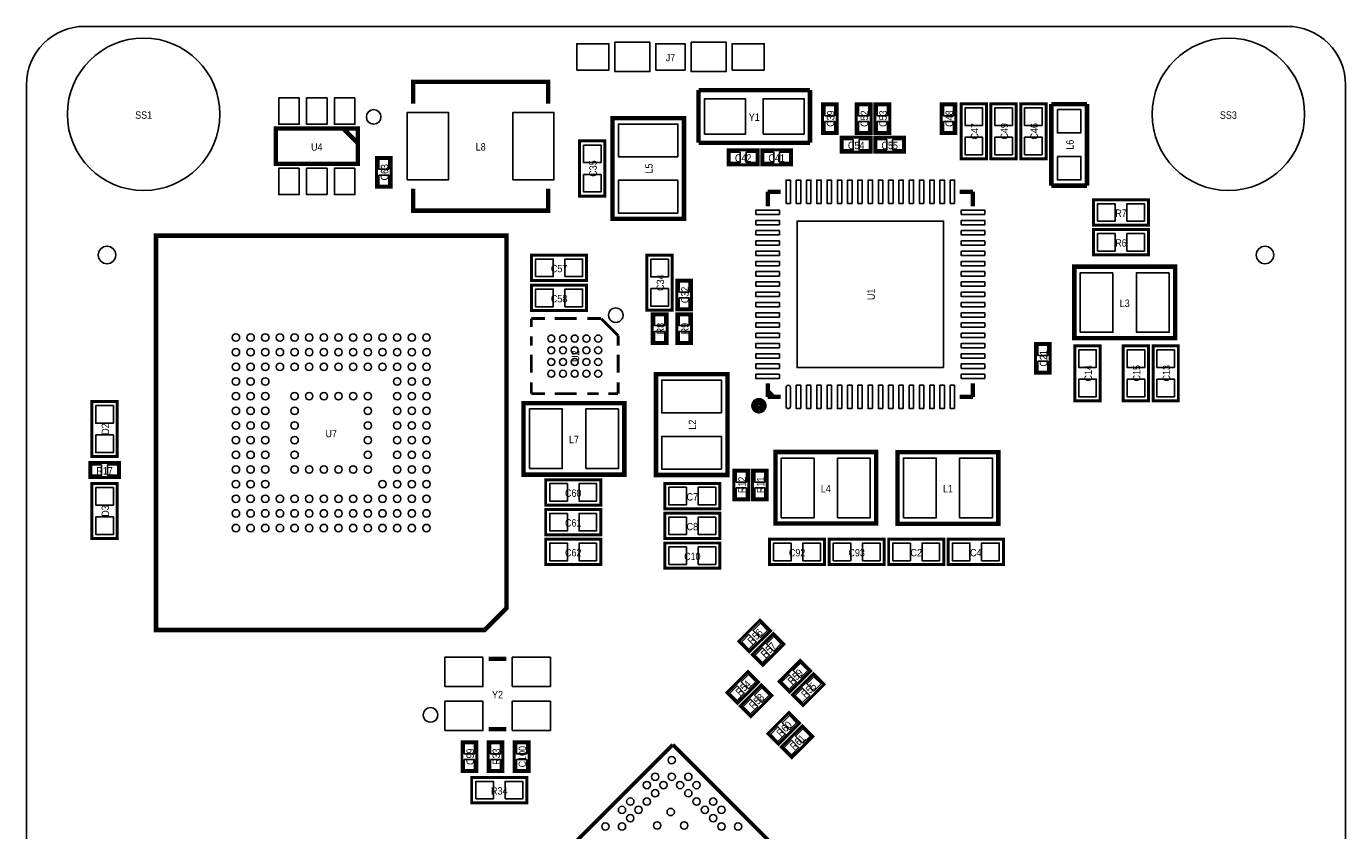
# Model space of a CAD drawing. Extents: x 0 to 45, y 0 to 62.
# Tile 2 of 2: x 0 to 45, y 34.6 to 62. Entities that reach past the tile are written whole.
import ezdxf
from ezdxf.enums import TextEntityAlignment as Align

# ---------------------------------------------------------------- set-up
doc = ezdxf.new("R2010")
doc.units = 0
for name, color, linetype in [('BG_OUTLINE', 92, 'CONTINUOUS'), ('PG_SILKSCREEN_TOP', 253, 'CONTINUOUS'), ('PIN_TOP', 92, 'CONTINUOUS'), ('RD_SILKSCREEN_TOP', 7, 'CONTINUOUS')]:
    doc.layers.add(name, color=color, linetype=linetype)

msp = doc.modelspace()

# ---------------------------------------------------------------- linework, layer by layer
at = {"layer": 'BG_OUTLINE'}
msp.add_lwpolyline([(42.999914, 0, 0.414214), (44.99991, 1.999996), (44.99991, 59.99988, 0.414214), (42.999914, 61.999876), (1.999996, 61.999876, 0.414214), (0, 59.99988), (0, 1.999996, 0.414214), (1.999996, 0), (41.999916, 0)], format="xyb", close=True, dxfattribs=at)
at = {"layer": 'PG_SILKSCREEN_TOP'}
for points in [[(20.07108, 61.460126), (20.07108, 60.459874), (21.270976, 60.459874), (21.270976, 61.460126)], [(22.671024, 61.460126), (22.671024, 60.459874), (23.87092, 60.459874), (23.87092, 61.460126)]]:
    msp.add_lwpolyline(points, close=True, dxfattribs=at)
for points, const_width in [([(17.79397, 59.362086), (17.79397, 60.111894), (13.19403, 60.111894), (13.19403, 59.362086)], 0.150114), ([(22.930358, 58.02884), (22.930358, 59.82716)], 0.14986), ([(22.930358, 59.82716), (26.730198, 59.82716)], 0.14986), ([(26.730198, 59.82716), (26.730198, 58.02884)], 0.14986), ([(27.659838, 58.3438), (27.659838, 59.3598), (27.151838, 59.3598), (27.151838, 58.3438), (27.659838, 58.3438)], 0.1016), ([(28.812998, 58.3438), (28.812998, 59.3598), (28.304998, 59.3598), (28.304998, 58.3438), (28.812998, 58.3438)], 0.1016), ([(29.447998, 58.3438), (29.447998, 59.3598), (28.939998, 59.3598), (28.939998, 58.3438), (29.447998, 58.3438)], 0.1016), ([(31.200598, 59.3598), (31.200598, 58.3438), (31.708598, 58.3438), (31.708598, 59.3598), (31.200598, 59.3598)], 0.1016), ([(31.886398, 57.4802), (31.886398, 59.3598), (32.749998, 59.3598), (32.749998, 57.4802), (31.886398, 57.4802)], 0.1016), ([(33.765998, 59.3598), (33.765998, 57.4802), (32.902398, 57.4802), (32.902398, 59.3598), (33.765998, 59.3598)], 0.1016), ([(33.918398, 57.4802), (33.918398, 59.3598), (34.781998, 59.3598), (34.781998, 57.4802), (33.918398, 57.4802)], 0.1016), ([(34.959798, 56.5658), (34.959798, 59.3471)], 0.1524), ([(34.959798, 59.3471), (36.178998, 59.3471)], 0.1524), ([(36.178998, 59.3471), (36.178998, 56.5658)], 0.1524), ([(11.306048, 57.312052), (11.306048, 58.511948), (8.505952, 58.511948), (8.505952, 57.312052), (11.306048, 57.312052)], 0.150114), ([(11.306048, 58.012076), (10.805922, 58.511948)], 0.150114), ([(22.43201, 55.431182), (22.43201, 58.868818), (19.991832, 58.868818), (19.991832, 55.430928), (22.43201, 55.430928), (22.43201, 55.431182)], 0.1524), ([(19.7358, 58.0898), (19.7358, 56.2102), (18.8722, 56.2102), (18.8722, 58.0898), (19.7358, 58.0898)], 0.1016), ([(26.730198, 58.02884), (22.930358, 58.02884)], 0.14986), ([(28.812998, 58.2168), (27.796998, 58.2168), (27.796998, 57.7088), (28.812998, 57.7088), (28.812998, 58.2168)], 0.1016), ([(28.939998, 57.7088), (29.955998, 57.7088), (29.955998, 58.2168), (28.939998, 58.2168), (28.939998, 57.7088)], 0.1016), ([(24.957278, 57.785), (23.941278, 57.785), (23.941278, 57.277), (24.957278, 57.277), (24.957278, 57.785)], 0.1016), ([(25.084278, 57.277), (26.100278, 57.277), (26.100278, 57.785), (25.084278, 57.785), (25.084278, 57.277)], 0.1016), ([(12.446, 56.515), (12.446, 57.531), (11.938, 57.531), (11.938, 56.515), (12.446, 56.515)], 0.1016), ([(13.19403, 56.461914), (13.19403, 55.712106), (17.79397, 55.712106), (17.79397, 56.461914)], 0.150114), ([(25.287478, 56.35752), (25.72766, 56.35752)], 0.150114), ([(25.287478, 56.35752), (25.287478, 55.857394)], 0.150114), ([(32.287718, 56.35752), (31.83763, 56.35752)], 0.150114), ([(32.287718, 56.35752), (32.287718, 55.857394)], 0.150114), ([(36.178998, 56.5658), (34.959798, 56.5658)], 0.1524), ([(36.3982, 56.0832), (38.2778, 56.0832), (38.2778, 55.2196), (36.3982, 55.2196), (36.3982, 56.0832)], 0.1016), ([(4.420108, 41.405302), (4.420108, 54.860698), (16.375888, 54.860698), (16.375888, 42.144442), (15.636494, 41.405302), (4.420108, 41.405302)], 0.1524), ([(38.2778, 54.2036), (36.3982, 54.2036), (36.3982, 55.0672), (38.2778, 55.0672), (38.2778, 54.2036)], 0.1016), ([(17.230598, 54.19344), (19.110198, 54.19344), (19.110198, 53.32984), (17.230598, 53.32984), (17.230598, 54.19344)], 0.1016), ([(22.031198, 54.19344), (22.031198, 52.31384), (21.167598, 52.31384), (21.167598, 54.19344), (22.031198, 54.19344)], 0.1016), ([(39.183818, 53.80101), (35.746182, 53.80101), (35.746182, 51.360832), (39.184072, 51.360832), (39.184072, 53.80101), (39.183818, 53.80101)], 0.1524), ([(17.230598, 53.16728), (19.110198, 53.16728), (19.110198, 52.30368), (17.230598, 52.30368), (17.230598, 53.16728)], 0.1016), ([(22.183598, 53.34508), (22.183598, 52.32908), (22.691598, 52.32908), (22.691598, 53.34508), (22.183598, 53.34508)], 0.1016), ([(21.345398, 52.197), (21.345398, 51.181), (21.853398, 51.181), (21.853398, 52.197), (21.345398, 52.197)], 0.1016), ([(22.691598, 51.181), (22.691598, 52.197), (22.183598, 52.197), (22.183598, 51.181), (22.691598, 51.181)], 0.1016), ([(17.22374, 52.029106), (17.22374, 51.737768)], 0.100076), ([(17.22374, 52.029106), (17.694656, 52.029106)], 0.100076), ([(18.766028, 52.029106), (18.018506, 52.029106)], 0.100076), ([(19.60372, 52.029106), (19.133566, 52.029106)], 0.100076), ([(20.183856, 51.449224), (19.60372, 52.029106)], 0.100076), ([(17.22374, 51.102514), (17.22374, 51.420268)], 0.100076), ([(20.183856, 51.449224), (20.183856, 51.102514)], 0.100076), ([(34.417, 51.181), (34.417, 50.165), (34.925, 50.165), (34.925, 51.181), (34.417, 51.181)], 0.1016), ([(36.6268, 51.1048), (36.6268, 49.2252), (35.7632, 49.2252), (35.7632, 51.1048), (36.6268, 51.1048)], 0.1016), ([(38.2778, 51.1048), (38.2778, 49.2252), (37.4142, 49.2252), (37.4142, 51.1048), (38.2778, 51.1048)], 0.1016), ([(39.2938, 51.1048), (39.2938, 49.2252), (38.4302, 49.2252), (38.4302, 51.1048), (39.2938, 51.1048)], 0.1016), ([(17.22374, 50.180494), (17.22374, 50.797206)], 0.100076), ([(20.183856, 50.180494), (20.183856, 50.797206)], 0.100076), ([(23.914608, 46.693582), (23.914608, 50.131218), (21.47443, 50.131218), (21.47443, 46.693328), (23.914608, 46.693328), (23.914608, 46.693582)], 0.1524), ([(17.22374, 49.469294), (17.22374, 49.856644)], 0.100076), ([(17.22374, 49.469294), (17.694656, 49.469294)], 0.100076), ([(18.766028, 49.469294), (18.018506, 49.469294)], 0.100076), ([(19.133566, 49.469294), (19.5199, 49.469294)], 0.100076), ([(20.183856, 49.469294), (19.8501, 49.469294)], 0.100076), ([(20.183856, 49.469294), (20.183856, 49.856644)], 0.100076), ([(25.287478, 49.35728), (25.287478, 49.817274)], 0.150114), ([(25.48763, 49.35728), (25.287478, 49.557432)], 0.150114), ([(32.287718, 49.35728), (32.287718, 49.817274)], 0.150114), ([(3.0988, 49.1998), (3.0988, 47.3202), (2.2352, 47.3202), (2.2352, 49.1998), (3.0988, 49.1998)], 0.1016), ([(16.95958, 46.70679), (20.397216, 46.70679), (20.397216, 49.146968), (16.959326, 49.146968), (16.959326, 46.70679), (16.95958, 46.70679)], 0.1524), ([(25.287478, 49.35728), (25.72766, 49.35728)], 0.150114), ([(32.287718, 49.35728), (31.83763, 49.35728)], 0.150114), ([(28.987496, 47.47641), (25.54986, 47.47641), (25.54986, 45.036232), (28.98775, 45.036232), (28.98775, 47.47641), (28.987496, 47.47641)], 0.1524), ([(29.71546, 45.03039), (33.153096, 45.03039), (33.153096, 47.470568), (29.715206, 47.470568), (29.715206, 45.03039), (29.71546, 45.03039)], 0.1524), ([(2.159, 46.609), (3.175, 46.609), (3.175, 47.117), (2.159, 47.117), (2.159, 46.609)], 0.1016), ([(24.13, 46.863), (24.13, 45.847), (24.638, 45.847), (24.638, 46.863), (24.13, 46.863)], 0.1016), ([(24.765, 46.863), (24.765, 45.847), (25.273, 45.847), (25.273, 46.863), (24.765, 46.863)], 0.1016), ([(3.0988, 46.4058), (3.0988, 44.5262), (2.2352, 44.5262), (2.2352, 46.4058), (3.0988, 46.4058)], 0.1016), ([(19.592798, 45.6692), (17.713198, 45.6692), (17.713198, 46.5328), (19.592798, 46.5328), (19.592798, 45.6692)], 0.1016), ([(23.656798, 45.5422), (21.777198, 45.5422), (21.777198, 46.4058), (23.656798, 46.4058), (23.656798, 45.5422)], 0.1016), ([(19.592798, 44.6532), (17.713198, 44.6532), (17.713198, 45.5168), (19.592798, 45.5168), (19.592798, 44.6532)], 0.1016), ([(23.656798, 44.5262), (21.777198, 44.5262), (21.777198, 45.3898), (23.656798, 45.3898), (23.656798, 44.5262)], 0.1016), ([(19.592798, 43.6372), (17.713198, 43.6372), (17.713198, 44.5008), (19.592798, 44.5008), (19.592798, 43.6372)], 0.1016), ([(27.2288, 43.6372), (25.3492, 43.6372), (25.3492, 44.5008), (27.2288, 44.5008), (27.2288, 43.6372)], 0.1016), ([(27.3812, 44.5008), (29.2608, 44.5008), (29.2608, 43.6372), (27.3812, 43.6372), (27.3812, 44.5008)], 0.1016), ([(31.2928, 43.6372), (29.4132, 43.6372), (29.4132, 44.5008), (31.2928, 44.5008), (31.2928, 43.6372)], 0.1016), ([(31.4452, 44.5008), (33.3248, 44.5008), (33.3248, 43.6372), (31.4452, 43.6372), (31.4452, 44.5008)], 0.1016), ([(23.656798, 43.5102), (21.777198, 43.5102), (21.777198, 44.3738), (23.656798, 44.3738), (23.656798, 43.5102)], 0.1016), ([(24.661622, 40.660066), (25.379934, 41.378378), (25.020778, 41.737534), (24.302466, 41.019222), (24.661622, 40.660066)], 0.1016), ([(25.118822, 40.202866), (25.837134, 40.921178), (25.477978, 41.280334), (24.759666, 40.562022), (25.118822, 40.202866)], 0.1016), ([(15.772384, 40.425116), (16.372332, 40.425116)], 0.150114), ([(24.255222, 38.907466), (24.973534, 39.625778), (24.614378, 39.984934), (23.896066, 39.266622), (24.255222, 38.907466)], 0.1016), ([(26.033222, 39.288466), (26.751534, 40.006778), (26.392378, 40.365934), (25.674066, 39.647622), (26.033222, 39.288466)], 0.1016), ([(26.490422, 38.831266), (27.208734, 39.549578), (26.849578, 39.908734), (26.131266, 39.190422), (26.490422, 38.831266)], 0.1016), ([(24.712422, 38.450266), (25.430734, 39.168578), (25.071578, 39.527734), (24.353266, 38.809422), (24.712422, 38.450266)], 0.1016), ([(25.652222, 37.510466), (26.370534, 38.228778), (26.011378, 38.587934), (25.293066, 37.869622), (25.652222, 37.510466)], 0.1016), ([(15.772384, 38.025324), (16.372332, 38.025324)], 0.150114), ([(26.109422, 37.053266), (26.827734, 37.771578), (26.468578, 38.130734), (25.750266, 37.412422), (26.109422, 37.053266)], 0.1016), ([(11.866118, 27.311858), (22.04974, 37.49548)], 0.127), ([(14.859, 37.592), (14.859, 36.576), (15.367, 36.576), (15.367, 37.592), (14.859, 37.592)], 0.1016), ([(15.748, 37.592), (15.748, 36.576), (16.256, 36.576), (16.256, 37.592), (15.748, 37.592)], 0.1016), ([(16.637, 37.592), (16.637, 36.576), (17.145, 36.576), (17.145, 37.592), (16.637, 37.592)], 0.1016), ([(22.04974, 37.49548), (33.009078, 26.536142)], 0.127), ([(15.1892, 36.3728), (17.0688, 36.3728), (17.0688, 35.5092), (15.1892, 35.5092), (15.1892, 36.3728)], 0.1016)]:
    msp.add_lwpolyline(points, dxfattribs=dict(at, const_width=const_width))
for points in [[(12.095988, 58.911998, 1), (11.596012, 58.912002, 1)], [(20.353782, 52.149248, 1), (19.853814, 52.149152, 1)], [(14.03477, 38.50894, 1), (13.53469, 38.508984, 1)]]:
    msp.add_lwpolyline(points, format="xyb", close=True, dxfattribs=at)
at = {"layer": 'PG_SILKSCREEN_TOP', "const_width": 0.249936}
msp.add_lwpolyline([(25.128982, 49.057306, 0.999766), (24.84628, 49.05756, 1.000234), (25.128982, 49.057306)], format="xyb", dxfattribs=at)
at = {"layer": 'PIN_TOP'}
for points in [[(18.770854, 60.509912), (18.770854, 61.409834), (19.870928, 61.409834), (19.870928, 60.509912)], [(21.470874, 60.509912), (21.470874, 61.409834), (22.470872, 61.409834), (22.470872, 60.509912)], [(24.070818, 60.509912), (24.070818, 61.409834), (25.170892, 61.409834), (25.170892, 60.509912)], [(9.306052, 59.561857), (9.306052, 58.661935), (8.606028, 58.661935), (8.606028, 59.561857)], [(10.256012, 59.561857), (10.256012, 58.661935), (9.555988, 58.661935), (9.555988, 59.561857)], [(11.205972, 59.561857), (11.205972, 58.661935), (10.505948, 58.661935), (10.505948, 59.561857)], [(23.129494, 58.328052), (23.129494, 59.527948), (24.529542, 59.527948), (24.529542, 58.328052)], [(25.131014, 58.328052), (25.131014, 59.527948), (26.531062, 59.527948), (26.531062, 58.328052)], [(12.993878, 56.761888), (12.993878, 59.061858), (14.393926, 59.061858), (14.393926, 56.761888)], [(16.594074, 56.761888), (16.594074, 59.061858), (17.994122, 59.061858), (17.994122, 56.761888)], [(27.580844, 58.951876), (27.230832, 58.951876), (27.230832, 59.301888), (27.580844, 59.301888)], [(28.734004, 58.951876), (28.383992, 58.951876), (28.383992, 59.301888), (28.734004, 59.301888)], [(29.369004, 58.951876), (29.018992, 58.951876), (29.018992, 59.301888), (29.369004, 59.301888)], [(31.279592, 59.301888), (31.629604, 59.301888), (31.629604, 58.951876), (31.279592, 58.951876)], [(32.617918, 58.620152), (32.018478, 58.620152), (32.018478, 59.219592), (32.617918, 59.219592)], [(33.034478, 59.219592), (33.633918, 59.219592), (33.633918, 58.620152), (33.034478, 58.620152)], [(34.649918, 58.620152), (34.050478, 58.620152), (34.050478, 59.219592), (34.649918, 59.219592)], [(35.169348, 59.16295), (35.969448, 59.16295), (35.969448, 58.36285), (35.169348, 58.36285)], [(22.225, 57.55005), (20.193, 57.55005), (20.193, 58.66765), (22.225, 58.66765)], [(27.580844, 58.401712), (27.230832, 58.401712), (27.230832, 58.751724), (27.580844, 58.751724)], [(28.734004, 58.401712), (28.383992, 58.401712), (28.383992, 58.751724), (28.734004, 58.751724)], [(29.369004, 58.401712), (29.018992, 58.401712), (29.018992, 58.751724), (29.369004, 58.751724)], [(31.279592, 58.751724), (31.629604, 58.751724), (31.629604, 58.401712), (31.279592, 58.401712)], [(28.204922, 58.137806), (28.204922, 57.787794), (27.85491, 57.787794), (27.85491, 58.137806)], [(28.755086, 58.137806), (28.755086, 57.787794), (28.405074, 57.787794), (28.405074, 58.137806)], [(28.99791, 57.787794), (28.99791, 58.137806), (29.347922, 58.137806), (29.347922, 57.787794)], [(29.548074, 57.787794), (29.548074, 58.137806), (29.898086, 58.137806), (29.898086, 57.787794)], [(32.617918, 57.620408), (32.018478, 57.620408), (32.018478, 58.219848), (32.617918, 58.219848)], [(33.034478, 58.219848), (33.633918, 58.219848), (33.633918, 57.620408), (33.034478, 57.620408)], [(34.649918, 57.620408), (34.050478, 57.620408), (34.050478, 58.219848), (34.649918, 58.219848)], [(19.00428, 57.949592), (19.60372, 57.949592), (19.60372, 57.350152), (19.00428, 57.350152)], [(24.349202, 57.706006), (24.349202, 57.355994), (23.99919, 57.355994), (23.99919, 57.706006)], [(24.899366, 57.706006), (24.899366, 57.355994), (24.549354, 57.355994), (24.549354, 57.706006)], [(25.14219, 57.355994), (25.14219, 57.706006), (25.492202, 57.706006), (25.492202, 57.355994)], [(25.692354, 57.355994), (25.692354, 57.706006), (26.042366, 57.706006), (26.042366, 57.355994)], [(9.306052, 57.162065), (9.306052, 56.262143), (8.606028, 56.262143), (8.606028, 57.162065)], [(10.256012, 57.162065), (10.256012, 56.262143), (9.555988, 56.262143), (9.555988, 57.162065)], [(11.205972, 57.162065), (11.205972, 56.262143), (10.505948, 56.262143), (10.505948, 57.162065)], [(12.367006, 57.123076), (12.016994, 57.123076), (12.016994, 57.473088), (12.367006, 57.473088)], [(35.169348, 57.56275), (35.969448, 57.56275), (35.969448, 56.76265), (35.169348, 56.76265)], [(12.367006, 56.572912), (12.016994, 56.572912), (12.016994, 56.922924), (12.367006, 56.922924)], [(19.00428, 56.949848), (19.60372, 56.949848), (19.60372, 56.350408), (19.00428, 56.350408)], [(22.225, 55.63235), (20.193, 55.63235), (20.193, 56.74995), (22.225, 56.74995)], [(26.062432, 55.95747), (25.912572, 55.95747), (25.912572, 56.75757), (26.062432, 56.75757)], [(26.412444, 55.95747), (26.262584, 55.95747), (26.262584, 56.75757), (26.412444, 56.75757)], [(26.762456, 55.95747), (26.612596, 55.95747), (26.612596, 56.75757), (26.762456, 56.75757)], [(27.112468, 55.95747), (26.962608, 55.95747), (26.962608, 56.75757), (27.112468, 56.75757)], [(27.46248, 55.95747), (27.31262, 55.95747), (27.31262, 56.75757), (27.46248, 56.75757)], [(27.812492, 55.95747), (27.662632, 55.95747), (27.662632, 56.75757), (27.812492, 56.75757)], [(28.162504, 55.95747), (28.012644, 55.95747), (28.012644, 56.75757), (28.162504, 56.75757)], [(28.512516, 55.95747), (28.362656, 55.95747), (28.362656, 56.75757), (28.512516, 56.75757)], [(28.862528, 55.95747), (28.712668, 55.95747), (28.712668, 56.75757), (28.862528, 56.75757)], [(29.21254, 55.95747), (29.06268, 55.95747), (29.06268, 56.75757), (29.21254, 56.75757)], [(29.562552, 55.95747), (29.412692, 55.95747), (29.412692, 56.75757), (29.562552, 56.75757)], [(29.912564, 55.95747), (29.762704, 55.95747), (29.762704, 56.75757), (29.912564, 56.75757)], [(30.262576, 55.95747), (30.112716, 55.95747), (30.112716, 56.75757), (30.262576, 56.75757)], [(30.612588, 55.95747), (30.462728, 55.95747), (30.462728, 56.75757), (30.612588, 56.75757)], [(30.9626, 55.95747), (30.81274, 55.95747), (30.81274, 56.75757), (30.9626, 56.75757)], [(31.312612, 55.95747), (31.162752, 55.95747), (31.162752, 56.75757), (31.312612, 56.75757)], [(31.662624, 55.95747), (31.512764, 55.95747), (31.512764, 56.75757), (31.662624, 56.75757)], [(36.538408, 55.35168), (36.538408, 55.95112), (37.137848, 55.95112), (37.137848, 55.35168)], [(37.538152, 55.35168), (37.538152, 55.95112), (38.137592, 55.95112), (38.137592, 55.35168)], [(25.687528, 55.582566), (24.887428, 55.582566), (24.887428, 55.732426), (25.687528, 55.732426)], [(25.687528, 55.232554), (24.887428, 55.232554), (24.887428, 55.382414), (25.687528, 55.382414)], [(31.287593, 50.357405), (26.287603, 50.357405), (26.287603, 55.357395), (31.287593, 55.357395)], [(32.687768, 55.582566), (31.887668, 55.582566), (31.887668, 55.732426), (32.687768, 55.732426)], [(32.687768, 55.232554), (31.887668, 55.232554), (31.887668, 55.382414), (32.687768, 55.382414)], [(25.687528, 54.882542), (24.887428, 54.882542), (24.887428, 55.032402), (25.687528, 55.032402)], [(32.687768, 54.882542), (31.887668, 54.882542), (31.887668, 55.032402), (32.687768, 55.032402)], [(37.137848, 54.93512), (37.137848, 54.33568), (36.538408, 54.33568), (36.538408, 54.93512)], [(38.137592, 54.93512), (38.137592, 54.33568), (37.538152, 54.33568), (37.538152, 54.93512)], [(25.687528, 54.53253), (24.887428, 54.53253), (24.887428, 54.68239), (25.687528, 54.68239)], [(32.687768, 54.53253), (31.887668, 54.53253), (31.887668, 54.68239), (32.687768, 54.68239)], [(17.370806, 53.46192), (17.370806, 54.06136), (17.970246, 54.06136), (17.970246, 53.46192)], [(18.37055, 53.46192), (18.37055, 54.06136), (18.96999, 54.06136), (18.96999, 53.46192)], [(21.299678, 54.053232), (21.899118, 54.053232), (21.899118, 53.453792), (21.299678, 53.453792)], [(25.687528, 54.182518), (24.887428, 54.182518), (24.887428, 54.332378), (25.687528, 54.332378)], [(32.687768, 54.182518), (31.887668, 54.182518), (31.887668, 54.332378), (32.687768, 54.332378)], [(25.687528, 53.832506), (24.887428, 53.832506), (24.887428, 53.982366), (25.687528, 53.982366)], [(25.687528, 53.482494), (24.887428, 53.482494), (24.887428, 53.632354), (25.687528, 53.632354)], [(32.687768, 53.832506), (31.887668, 53.832506), (31.887668, 53.982366), (32.687768, 53.982366)], [(32.687768, 53.482494), (31.887668, 53.482494), (31.887668, 53.632354), (32.687768, 53.632354)], [(37.06495, 53.594), (37.06495, 51.562), (35.94735, 51.562), (35.94735, 53.594)], [(38.98265, 53.594), (38.98265, 51.562), (37.86505, 51.562), (37.86505, 53.594)], [(22.262592, 53.287168), (22.612604, 53.287168), (22.612604, 52.937156), (22.262592, 52.937156)], [(25.687528, 53.132482), (24.887428, 53.132482), (24.887428, 53.282342), (25.687528, 53.282342)], [(32.687768, 53.132482), (31.887668, 53.132482), (31.887668, 53.282342), (32.687768, 53.282342)], [(17.370806, 52.43576), (17.370806, 53.0352), (17.970246, 53.0352), (17.970246, 52.43576)], [(18.37055, 52.43576), (18.37055, 53.0352), (18.96999, 53.0352), (18.96999, 52.43576)], [(21.299678, 53.053488), (21.899118, 53.053488), (21.899118, 52.454048), (21.299678, 52.454048)], [(22.262592, 52.737004), (22.612604, 52.737004), (22.612604, 52.386992), (22.262592, 52.386992)], [(25.687528, 52.78247), (24.887428, 52.78247), (24.887428, 52.93233), (25.687528, 52.93233)], [(32.687768, 52.78247), (31.887668, 52.78247), (31.887668, 52.93233), (32.687768, 52.93233)], [(25.687528, 52.432458), (24.887428, 52.432458), (24.887428, 52.582318), (25.687528, 52.582318)], [(25.687528, 52.082446), (24.887428, 52.082446), (24.887428, 52.232306), (25.687528, 52.232306)], [(32.687768, 52.432458), (31.887668, 52.432458), (31.887668, 52.582318), (32.687768, 52.582318)], [(32.687768, 52.082446), (31.887668, 52.082446), (31.887668, 52.232306), (32.687768, 52.232306)], [(21.424392, 52.139088), (21.774404, 52.139088), (21.774404, 51.789076), (21.424392, 51.789076)], [(22.612604, 51.789076), (22.262592, 51.789076), (22.262592, 52.139088), (22.612604, 52.139088)], [(25.687528, 51.732434), (24.887428, 51.732434), (24.887428, 51.882294), (25.687528, 51.882294)], [(32.687768, 51.732434), (31.887668, 51.732434), (31.887668, 51.882294), (32.687768, 51.882294)], [(21.424392, 51.588924), (21.774404, 51.588924), (21.774404, 51.238912), (21.424392, 51.238912)], [(22.612604, 51.238912), (22.262592, 51.238912), (22.262592, 51.588924), (22.612604, 51.588924)], [(25.687528, 51.382422), (24.887428, 51.382422), (24.887428, 51.532282), (25.687528, 51.532282)], [(32.687768, 51.382422), (31.887668, 51.382422), (31.887668, 51.532282), (32.687768, 51.532282)], [(25.687528, 51.03241), (24.887428, 51.03241), (24.887428, 51.18227), (25.687528, 51.18227)], [(32.687768, 51.03241), (31.887668, 51.03241), (31.887668, 51.18227), (32.687768, 51.18227)], [(34.495994, 51.123088), (34.846006, 51.123088), (34.846006, 50.773076), (34.495994, 50.773076)], [(35.89528, 50.964592), (36.49472, 50.964592), (36.49472, 50.365152), (35.89528, 50.365152)], [(37.54628, 50.964592), (38.14572, 50.964592), (38.14572, 50.365152), (37.54628, 50.365152)], [(38.56228, 50.964592), (39.16172, 50.964592), (39.16172, 50.365152), (38.56228, 50.365152)], [(25.687528, 50.682398), (24.887428, 50.682398), (24.887428, 50.832258), (25.687528, 50.832258)], [(25.687528, 50.332386), (24.887428, 50.332386), (24.887428, 50.482246), (25.687528, 50.482246)], [(32.687768, 50.682398), (31.887668, 50.682398), (31.887668, 50.832258), (32.687768, 50.832258)], [(32.687768, 50.332386), (31.887668, 50.332386), (31.887668, 50.482246), (32.687768, 50.482246)], [(34.495994, 50.572924), (34.846006, 50.572924), (34.846006, 50.222912), (34.495994, 50.222912)], [(25.687528, 49.982374), (24.887428, 49.982374), (24.887428, 50.132234), (25.687528, 50.132234)], [(32.687768, 49.982374), (31.887668, 49.982374), (31.887668, 50.132234), (32.687768, 50.132234)], [(35.89528, 49.964848), (36.49472, 49.964848), (36.49472, 49.365408), (35.89528, 49.365408)], [(37.54628, 49.964848), (38.14572, 49.964848), (38.14572, 49.365408), (37.54628, 49.365408)], [(38.56228, 49.964848), (39.16172, 49.964848), (39.16172, 49.365408), (38.56228, 49.365408)], [(23.707598, 48.81245), (21.675598, 48.81245), (21.675598, 49.93005), (23.707598, 49.93005)], [(26.412444, 48.95723), (26.262584, 48.95723), (26.262584, 49.75733), (26.412444, 49.75733)], [(26.762456, 48.95723), (26.612596, 48.95723), (26.612596, 49.75733), (26.762456, 49.75733)], [(27.112468, 48.95723), (26.962608, 48.95723), (26.962608, 49.75733), (27.112468, 49.75733)], [(27.46248, 48.95723), (27.31262, 48.95723), (27.31262, 49.75733), (27.46248, 49.75733)], [(27.812492, 48.95723), (27.662632, 48.95723), (27.662632, 49.75733), (27.812492, 49.75733)], [(28.162504, 48.95723), (28.012644, 48.95723), (28.012644, 49.75733), (28.162504, 49.75733)], [(28.512516, 48.95723), (28.362656, 48.95723), (28.362656, 49.75733), (28.512516, 49.75733)], [(28.862528, 48.95723), (28.712668, 48.95723), (28.712668, 49.75733), (28.862528, 49.75733)], [(29.21254, 48.95723), (29.06268, 48.95723), (29.06268, 49.75733), (29.21254, 49.75733)], [(29.562552, 48.95723), (29.412692, 48.95723), (29.412692, 49.75733), (29.562552, 49.75733)], [(29.912564, 48.95723), (29.762704, 48.95723), (29.762704, 49.75733), (29.912564, 49.75733)], [(30.262576, 48.95723), (30.112716, 48.95723), (30.112716, 49.75733), (30.262576, 49.75733)], [(30.612588, 48.95723), (30.462728, 48.95723), (30.462728, 49.75733), (30.612588, 49.75733)], [(30.9626, 48.95723), (30.81274, 48.95723), (30.81274, 49.75733), (30.9626, 49.75733)], [(31.312612, 48.95723), (31.162752, 48.95723), (31.162752, 49.75733), (31.312612, 49.75733)], [(31.662624, 48.95723), (31.512764, 48.95723), (31.512764, 49.75733), (31.662624, 49.75733)], [(2.36728, 49.059592), (2.96672, 49.059592), (2.96672, 48.460152), (2.36728, 48.460152)], [(17.160748, 46.9138), (17.160748, 48.9458), (18.278348, 48.9458), (18.278348, 46.9138)], [(19.078448, 46.9138), (19.078448, 48.9458), (20.196048, 48.9458), (20.196048, 46.9138)], [(2.36728, 48.059848), (2.96672, 48.059848), (2.96672, 47.460408), (2.36728, 47.460408)], [(23.707598, 46.89475), (21.675598, 46.89475), (21.675598, 48.01235), (23.707598, 48.01235)], [(26.868628, 47.2694), (26.868628, 45.2374), (25.751028, 45.2374), (25.751028, 47.2694)], [(28.786328, 47.2694), (28.786328, 45.2374), (27.668728, 45.2374), (27.668728, 47.2694)], [(29.916628, 45.2374), (29.916628, 47.2694), (31.034228, 47.2694), (31.034228, 45.2374)], [(31.834328, 45.2374), (31.834328, 47.2694), (32.951928, 47.2694), (32.951928, 45.2374)], [(2.216912, 46.687994), (2.216912, 47.038006), (2.566924, 47.038006), (2.566924, 46.687994)], [(2.767076, 46.687994), (2.767076, 47.038006), (3.117088, 47.038006), (3.117088, 46.687994)], [(24.208994, 46.805088), (24.559006, 46.805088), (24.559006, 46.455076), (24.208994, 46.455076)], [(24.843994, 46.805088), (25.194006, 46.805088), (25.194006, 46.455076), (24.843994, 46.455076)], [(18.452846, 46.40072), (18.452846, 45.80128), (17.853406, 45.80128), (17.853406, 46.40072)], [(19.45259, 46.40072), (19.45259, 45.80128), (18.85315, 45.80128), (18.85315, 46.40072)], [(2.36728, 46.265592), (2.96672, 46.265592), (2.96672, 45.666152), (2.36728, 45.666152)], [(22.516846, 46.27372), (22.516846, 45.67428), (21.917406, 45.67428), (21.917406, 46.27372)], [(23.51659, 46.27372), (23.51659, 45.67428), (22.91715, 45.67428), (22.91715, 46.27372)], [(24.208994, 46.254924), (24.559006, 46.254924), (24.559006, 45.904912), (24.208994, 45.904912)], [(24.843994, 46.254924), (25.194006, 46.254924), (25.194006, 45.904912), (24.843994, 45.904912)], [(2.36728, 45.265848), (2.96672, 45.265848), (2.96672, 44.666408), (2.36728, 44.666408)], [(18.452846, 45.38472), (18.452846, 44.78528), (17.853406, 44.78528), (17.853406, 45.38472)], [(19.45259, 45.38472), (19.45259, 44.78528), (18.85315, 44.78528), (18.85315, 45.38472)], [(22.516846, 45.25772), (22.516846, 44.65828), (21.917406, 44.65828), (21.917406, 45.25772)], [(23.51659, 45.25772), (23.51659, 44.65828), (22.91715, 44.65828), (22.91715, 45.25772)], [(18.452846, 44.36872), (18.452846, 43.76928), (17.853406, 43.76928), (17.853406, 44.36872)], [(19.45259, 44.36872), (19.45259, 43.76928), (18.85315, 43.76928), (18.85315, 44.36872)], [(22.516846, 44.24172), (22.516846, 43.64228), (21.917406, 43.64228), (21.917406, 44.24172)], [(23.51659, 44.24172), (23.51659, 43.64228), (22.91715, 43.64228), (22.91715, 44.24172)], [(26.088848, 44.36872), (26.088848, 43.76928), (25.489408, 43.76928), (25.489408, 44.36872)], [(27.088592, 44.36872), (27.088592, 43.76928), (26.489152, 43.76928), (26.489152, 44.36872)], [(27.521408, 43.76928), (27.521408, 44.36872), (28.120848, 44.36872), (28.120848, 43.76928)], [(28.521152, 43.76928), (28.521152, 44.36872), (29.120592, 44.36872), (29.120592, 43.76928)], [(30.152848, 44.36872), (30.152848, 43.76928), (29.553408, 43.76928), (29.553408, 44.36872)], [(31.152592, 44.36872), (31.152592, 43.76928), (30.553152, 43.76928), (30.553152, 44.36872)], [(31.585408, 43.76928), (31.585408, 44.36872), (32.184848, 44.36872), (32.184848, 43.76928)], [(32.585152, 43.76928), (32.585152, 44.36872), (33.184592, 44.36872), (33.184592, 43.76928)], [(25.035764, 41.145868), (24.788268, 41.393364), (25.035764, 41.64086), (25.28326, 41.393364)], [(24.646636, 40.75674), (24.39914, 41.004236), (24.646636, 41.251732), (24.894132, 41.004236)], [(25.492964, 40.688668), (25.245468, 40.936164), (25.492964, 41.18366), (25.74046, 40.936164)], [(25.103836, 40.29954), (24.85634, 40.547036), (25.103836, 40.794532), (25.351332, 40.547036)], [(14.27226, 39.475156), (14.27226, 40.475154), (15.572232, 40.475154), (15.572232, 39.475156)], [(16.572484, 39.475156), (16.572484, 40.475154), (17.872456, 40.475154), (17.872456, 39.475156)], [(26.407364, 39.774268), (26.159868, 40.021764), (26.407364, 40.26926), (26.65486, 40.021764)], [(24.629364, 39.393268), (24.381868, 39.640764), (24.629364, 39.88826), (24.87686, 39.640764)], [(26.018236, 39.38514), (25.77074, 39.632636), (26.018236, 39.880132), (26.265732, 39.632636)], [(26.864564, 39.317068), (26.617068, 39.564564), (26.864564, 39.81206), (27.11206, 39.564564)], [(24.240236, 39.00414), (23.99274, 39.251636), (24.240236, 39.499132), (24.487732, 39.251636)], [(25.086564, 38.936068), (24.839068, 39.183564), (25.086564, 39.43106), (25.33406, 39.183564)], [(26.475436, 38.92794), (26.22794, 39.175436), (26.475436, 39.422932), (26.722932, 39.175436)], [(14.27226, 37.975032), (14.27226, 38.97503), (15.572232, 38.97503), (15.572232, 37.975032)], [(16.572484, 37.975032), (16.572484, 38.97503), (17.872456, 38.97503), (17.872456, 37.975032)], [(24.697436, 38.54694), (24.44994, 38.794436), (24.697436, 39.041932), (24.944932, 38.794436)], [(26.026364, 37.996268), (25.778868, 38.243764), (26.026364, 38.49126), (26.27386, 38.243764)], [(25.637236, 37.60714), (25.38974, 37.854636), (25.637236, 38.102132), (25.884732, 37.854636)], [(26.483564, 37.539068), (26.236068, 37.786564), (26.483564, 38.03406), (26.73106, 37.786564)], [(14.937994, 37.534088), (15.288006, 37.534088), (15.288006, 37.184076), (14.937994, 37.184076)], [(15.826994, 37.534088), (16.177006, 37.534088), (16.177006, 37.184076), (15.826994, 37.184076)], [(16.715994, 37.534088), (17.066006, 37.534088), (17.066006, 37.184076), (16.715994, 37.184076)], [(26.094436, 37.14994), (25.84694, 37.397436), (26.094436, 37.644932), (26.341932, 37.397436)], [(14.937994, 36.983924), (15.288006, 36.983924), (15.288006, 36.633912), (14.937994, 36.633912)], [(15.826994, 36.983924), (16.177006, 36.983924), (16.177006, 36.633912), (15.826994, 36.633912)], [(16.715994, 36.983924), (17.066006, 36.983924), (17.066006, 36.633912), (16.715994, 36.633912)], [(15.329408, 35.64128), (15.329408, 36.24072), (15.928848, 36.24072), (15.928848, 35.64128)], [(16.329152, 35.64128), (16.329152, 36.24072), (16.928592, 36.24072), (16.928592, 35.64128)]]:
    msp.add_lwpolyline(points, close=True, dxfattribs=at)
msp.add_lwpolyline([(26.062432, 49.6824), (26.062432, 49.03216, -1), (25.912572, 49.03216), (25.912572, 49.6824, -1)], format="xyb", close=True, dxfattribs=at)
for centre, radius in [((3.999992, 58.999882), 2.599944), ((40.999918, 58.999882), 2.599944), ((2.750058, 54.200044), 0.299974), ((42.249852, 54.200044), 0.299974), ((7.148068, 51.38293), 0.127), ((7.64794, 51.38293), 0.127), ((8.148066, 51.38293), 0.127), ((8.647938, 51.38293), 0.127), ((9.148064, 51.38293), 0.127), ((9.647936, 51.38293), 0.127), ((10.148062, 51.38293), 0.127), ((10.647934, 51.38293), 0.127), ((11.14806, 51.38293), 0.127), ((11.647932, 51.38293), 0.127), ((12.148058, 51.38293), 0.127), ((12.64793, 51.38293), 0.127), ((13.148056, 51.38293), 0.127), ((13.647928, 51.38293), 0.127), ((17.903698, 51.349148), 0.120015), ((18.303748, 51.349148), 0.120015), ((18.703798, 51.349148), 0.120015), ((19.103848, 51.349148), 0.120015), ((19.503898, 51.349148), 0.120015), ((7.148068, 50.883058), 0.127), ((7.64794, 50.883058), 0.127), ((8.148066, 50.883058), 0.127), ((8.647938, 50.883058), 0.127), ((9.148064, 50.883058), 0.127), ((9.647936, 50.883058), 0.127), ((10.148062, 50.883058), 0.127), ((10.647934, 50.883058), 0.127), ((11.14806, 50.883058), 0.127), ((11.647932, 50.883058), 0.127), ((12.148058, 50.883058), 0.127), ((12.64793, 50.883058), 0.127), ((13.148056, 50.883058), 0.127), ((13.647928, 50.883058), 0.127), ((17.903698, 50.949098), 0.120015), ((18.303748, 50.949098), 0.120015), ((18.703798, 50.949098), 0.120015), ((19.103848, 50.949098), 0.120015), ((19.503898, 50.949098), 0.120015), ((7.148068, 50.382932), 0.127), ((7.64794, 50.382932), 0.127), ((8.148066, 50.382932), 0.127), ((8.647938, 50.382932), 0.127), ((9.148064, 50.382932), 0.127), ((9.647936, 50.382932), 0.127), ((10.148062, 50.382932), 0.127), ((10.647934, 50.382932), 0.127), ((11.14806, 50.382932), 0.127), ((11.647932, 50.382932), 0.127), ((12.148058, 50.382932), 0.127), ((12.64793, 50.382932), 0.127), ((13.148056, 50.382932), 0.127), ((13.647928, 50.382932), 0.127), ((17.903698, 50.549302), 0.120015), ((18.303748, 50.549302), 0.120015), ((18.703798, 50.549302), 0.120015), ((19.103848, 50.549302), 0.120015), ((19.503898, 50.549302), 0.120015), ((7.148068, 49.88306), 0.127), ((7.64794, 49.88306), 0.127), ((8.148066, 49.88306), 0.127), ((12.64793, 49.88306), 0.127), ((13.148056, 49.88306), 0.127), ((13.647928, 49.88306), 0.127), ((17.903698, 50.149252), 0.120015), ((18.303748, 50.149252), 0.120015), ((18.703798, 50.149252), 0.120015), ((19.103848, 50.149252), 0.120015), ((19.503898, 50.149252), 0.120015), ((7.148068, 49.382934), 0.127), ((7.64794, 49.382934), 0.127), ((8.148066, 49.382934), 0.127), ((9.148064, 49.382934), 0.127), ((9.647936, 49.382934), 0.127), ((10.148062, 49.382934), 0.127), ((10.647934, 49.382934), 0.127), ((11.14806, 49.382934), 0.127), ((11.647932, 49.382934), 0.127), ((12.64793, 49.382934), 0.127), ((13.148056, 49.382934), 0.127), ((13.647928, 49.382934), 0.127), ((7.148068, 48.883062), 0.127), ((7.64794, 48.883062), 0.127), ((8.148066, 48.883062), 0.127), ((9.148064, 48.883062), 0.127), ((11.647932, 48.883062), 0.127), ((12.64793, 48.883062), 0.127), ((13.148056, 48.883062), 0.127), ((13.647928, 48.883062), 0.127), ((7.148068, 48.382936), 0.127), ((7.64794, 48.382936), 0.127), ((8.148066, 48.382936), 0.127), ((9.148064, 48.382936), 0.127), ((11.647932, 48.382936), 0.127), ((12.64793, 48.382936), 0.127), ((13.148056, 48.382936), 0.127), ((13.647928, 48.382936), 0.127), ((7.148068, 47.883064), 0.127), ((7.64794, 47.883064), 0.127), ((8.148066, 47.883064), 0.127), ((9.148064, 47.883064), 0.127), ((11.647932, 47.883064), 0.127), ((12.64793, 47.883064), 0.127), ((13.148056, 47.883064), 0.127), ((13.647928, 47.883064), 0.127), ((7.148068, 47.382938), 0.127), ((7.64794, 47.382938), 0.127), ((8.148066, 47.382938), 0.127), ((9.148064, 47.382938), 0.127), ((11.647932, 47.382938), 0.127), ((12.64793, 47.382938), 0.127), ((13.148056, 47.382938), 0.127), ((13.647928, 47.382938), 0.127), ((7.148068, 46.883066), 0.127), ((7.64794, 46.883066), 0.127), ((8.148066, 46.883066), 0.127), ((9.148064, 46.883066), 0.127), ((9.647936, 46.883066), 0.127), ((10.148062, 46.883066), 0.127), ((10.647934, 46.883066), 0.127), ((11.14806, 46.883066), 0.127), ((11.647932, 46.883066), 0.127), ((12.64793, 46.883066), 0.127), ((13.148056, 46.883066), 0.127), ((13.647928, 46.883066), 0.127), ((7.148068, 46.38294), 0.127), ((7.64794, 46.38294), 0.127), ((8.148066, 46.38294), 0.127), ((12.148058, 46.38294), 0.127), ((12.64793, 46.38294), 0.127), ((13.148056, 46.38294), 0.127), ((13.647928, 46.38294), 0.127), ((7.148068, 45.883068), 0.127), ((7.64794, 45.883068), 0.127), ((8.148066, 45.883068), 0.127), ((8.647938, 45.883068), 0.127), ((9.148064, 45.883068), 0.127), ((9.647936, 45.883068), 0.127), ((10.148062, 45.883068), 0.127), ((10.647934, 45.883068), 0.127), ((11.14806, 45.883068), 0.127), ((11.647932, 45.883068), 0.127), ((12.148058, 45.883068), 0.127), ((12.64793, 45.883068), 0.127), ((13.148056, 45.883068), 0.127), ((13.647928, 45.883068), 0.127), ((7.148068, 45.382942), 0.127), ((7.64794, 45.382942), 0.127), ((8.148066, 45.382942), 0.127), ((8.647938, 45.382942), 0.127), ((9.148064, 45.382942), 0.127), ((9.647936, 45.382942), 0.127), ((10.148062, 45.382942), 0.127), ((10.647934, 45.382942), 0.127), ((11.14806, 45.382942), 0.127), ((11.647932, 45.382942), 0.127), ((12.148058, 45.382942), 0.127), ((12.64793, 45.382942), 0.127), ((13.148056, 45.382942), 0.127), ((13.647928, 45.382942), 0.127), ((7.148068, 44.88307), 0.127), ((7.64794, 44.88307), 0.127), ((8.148066, 44.88307), 0.127), ((8.647938, 44.88307), 0.127), ((9.148064, 44.88307), 0.127), ((9.647936, 44.88307), 0.127), ((10.148062, 44.88307), 0.127), ((10.647934, 44.88307), 0.127), ((11.14806, 44.88307), 0.127), ((11.647932, 44.88307), 0.127), ((12.148058, 44.88307), 0.127), ((12.64793, 44.88307), 0.127), ((13.148056, 44.88307), 0.127), ((13.647928, 44.88307), 0.127), ((22.013672, 36.963858), 0.12446), ((21.448014, 36.3982), 0.12446), ((22.013672, 36.399978), 0.12446), ((22.579584, 36.3982), 0.12446), ((21.166074, 36.11626), 0.12446), ((21.729954, 36.11626), 0.12446), ((22.29739, 36.11626), 0.12446), ((22.861524, 36.11626), 0.12446), ((20.600162, 35.550348), 0.12446), ((21.164296, 35.550348), 0.12446), ((21.448014, 35.83432), 0.12446), ((22.579584, 35.83432), 0.12446), ((22.861524, 35.552126), 0.12446), ((23.427182, 35.550348), 0.12446), ((20.316444, 35.26663), 0.12446), ((20.598384, 34.98469), 0.12446), ((20.882102, 35.268408), 0.12446), ((21.977858, 35.196526), 0.12446), ((23.145242, 35.268408), 0.12446), ((23.427182, 34.986468), 0.12446), ((23.709122, 35.268408), 0.12446), ((19.750786, 34.700972), 0.12446), ((20.316444, 34.70275), 0.12446), ((21.518118, 34.736786), 0.12446), ((22.437598, 34.736786), 0.12446), ((23.7109, 34.70275), 0.12446), ((24.275034, 34.70275), 0.12446)]:
    msp.add_circle(centre, radius, dxfattribs=at)

# ---------------------------------------------------------------- texts
at = {"layer": 'RD_SILKSCREEN_TOP', "width": 0.9}
for s, p in [('J7', (21.971, 60.8076)), ('SS1', (3.999992, 58.847482)), ('Y1', (24.830278, 58.7756)), ('SS3', (40.999918, 58.847482)), ('C54', (28.304998, 57.8104)), ('C55', (29.447998, 57.8104)), ('U4', (9.906, 57.7596)), ('L8', (15.49654, 57.76214)), ('C42', (24.449278, 57.3786)), ('C41', (25.592278, 57.3786)), ('R7', (37.338, 55.499)), ('R6', (37.338, 54.483)), ('C57', (18.170398, 53.60924)), ('C58', (18.170398, 52.58308)), ('L3', (37.465, 52.4256)), ('U7', (10.397998, 47.9806)), ('L7', (18.678398, 47.7774)), ('R17', (2.667, 46.7106)), ('L4', (27.268678, 46.101)), ('L1', (31.434278, 46.101)), ('C60', (18.652998, 45.9486)), ('C7', (22.716998, 45.8216)), ('C61', (18.652998, 44.9326)), ('C8', (22.716998, 44.8056)), ('C62', (18.652998, 43.9166)), ('C92', (26.289, 43.9166)), ('C93', (28.321, 43.9166)), ('C2', (30.353, 43.9166)), ('C4', (32.385, 43.9166)), ('C10', (22.716998, 43.7896)), ('Y2', (16.072358, 39.07282)), ('R34', (16.129, 35.7886))]:
    msp.add_text(s, height=0.254, dxfattribs=at).set_placement(p, align=Align.CENTER)
for s, rotation, p in [('C39', 90, (27.558238, 58.8518)), ('C52', 90, (28.711398, 58.8518)), ('C53', 90, (29.346398, 58.8518)), ('C48', 90, (31.606998, 58.8518)), ('C47', 90, (32.470598, 58.42)), ('C49', 90, (33.486598, 58.42)), ('C46', 90, (34.502598, 58.42)), ('L6', 90, (35.721798, 57.9628)), ('C63', 90, (12.3444, 57.023)), ('C35', 90, (19.4564, 57.15)), ('L5', 90, (21.3614, 57.15)), ('C34', 90, (21.751798, 53.25364)), ('C32', 90, (22.589998, 52.83708)), ('U1', 90, (28.939998, 52.8574)), ('R8', 90, (21.751798, 51.689)), ('R9', 90, (22.589998, 51.689)), ('U2', 90, (18.856198, 50.7492)), ('C21', 90, (34.8234, 50.673)), ('C14', 90, (36.3474, 50.165)), ('C15', 90, (37.9984, 50.165)), ('C13', 90, (39.0144, 50.165)), ('D2', 90, (2.8194, 48.26)), ('L2', 90, (22.843998, 48.4124)), ('R12', 90, (24.5364, 46.355)), ('R11', 90, (25.1714, 46.355)), ('D3', 90, (2.8194, 45.466)), ('R56', 45, (24.948896, 41.091104)), ('R57', 45, (25.406096, 40.633904)), ('R59', 45, (26.320496, 39.719504)), ('R54', 45, (24.542496, 39.338504)), ('R55', 45, (26.777696, 39.262304)), ('R58', 45, (24.999696, 38.881304)), ('R60', 45, (25.939496, 37.941504)), ('R61', 45, (26.396696, 37.484304)), ('C100', 90, (17.0434, 37.084)), ('C99', 90, (15.2654, 37.084)), ('R33', 90, (16.1544, 37.084))]:
    msp.add_text(s, height=0.254, rotation=rotation, dxfattribs=at).set_placement(p, align=Align.CENTER)

doc.saveas('drawing.dxf')
